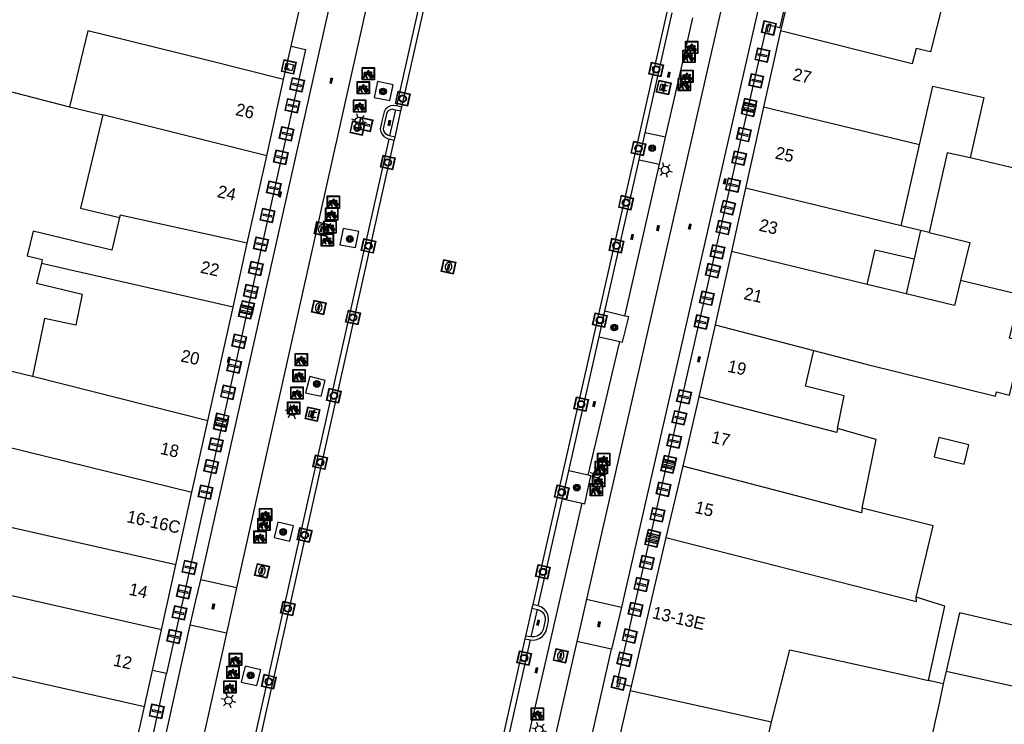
# Model space of a CAD drawing. Header units: metres. Extents: x 93870 to 95789, y 463036 to 464040.
# Tile 77 of 256: x 94203 to 94283, y 463532 to 463589. Entities that reach past the tile are written whole.
import ezdxf
from ezdxf.enums import TextEntityAlignment as Align

# ---------------------------------------------------------------- set-up
doc = ezdxf.new("R2010")
doc.units = ezdxf.units.M
doc.header["$LTSCALE"] = 25.4
for name, color, linetype in [('B_BEBOUWINGSGRENS_0', 1, 'Continuous'), ('B_LUIFEL_1', 200, 'Continuous'), ('B_TUSSENMUUR_0', 7, 'Continuous'), ('G_GRENS_ALGEMEEN_0', 7, 'Continuous'), ('Q_BANK_0', 7, 'Continuous'), ('Q_BETAALAUTOMAAT_0', 7, 'Continuous'), ('Q_BOOM_0', 3, 'Continuous'), ('Q_BRANDKRAAN_0', 5, 'Continuous'), ('Q_CAI-KAST_0', 10, 'Continuous'), ('Q_FIETSENREK_0', 6, 'Continuous'), ('Q_FIETSENREK_LIJN_0', 7, 'Continuous'), ('Q_INSPECTIE_OF_RIOOLPUT_0', 253, 'Continuous'), ('Q_LICHTMAST_0', 2, 'Continuous'), ('Q_MEERRING_0', 7, 'Continuous'), ('Q_VERKEERSBORDPAAL_0', 40, 'Continuous'), ('Q_WATERLEIDINGPUT_0', 5, 'Continuous'), ('S_GBKN_SYMBOOL_OV_GROOT_0', 7, 'Continuous'), ('T_HEK_0', 57, 'Continuous'), ('V_WEGGRENS_0', 7, 'Continuous'), ('W_WATERGRENS_0', 5, 'Continuous'), ('Z_GBKN_HUISNUMMER_0', 252, 'Continuous')]:
    doc.layers.add(name, color=color, linetype=linetype)
doc.layers.add('Q_PAAL_STEEN_0', color=7, linetype='Continuous', true_color=0xa97373)

# ---------------------------------------------------------------- blocks, each defined once
blk = doc.blocks.new('Q_CAI-KAST')
for points in [[(-0.5, 0.5), (0.5, 0.5), (0.5, -0.5), (-0.5, -0.5)], [(-0.262, 0.264), (0.25, 0.264), (0.25, 0.187), (-0.262, 0.187)], [(-0.262, 0.107), (0.25, 0.107), (0.25, -0.332), (-0.262, -0.332)]]:
    blk.add_lwpolyline(points, close=True)
blk.add_lwpolyline([(-0.442, 0.464), (0.438, 0.464, -0.414214), (0.459, 0.442), (0.459, -0.437, -0.414214), (0.438, -0.459), (-0.442, -0.459, -0.414214), (-0.463, -0.437), (-0.463, 0.442), (-0.463, 0.444), (-0.463, 0.446), (-0.463, 0.448), (-0.462, 0.45), (-0.461, 0.451), (-0.46, 0.453), (-0.459, 0.455), (-0.458, 0.456), (-0.457, 0.457), (-0.456, 0.459), (-0.454, 0.46), (-0.453, 0.461), (-0.451, 0.462), (-0.449, 0.462), (-0.447, 0.463), (-0.446, 0.463), (-0.444, 0.464), (-0.442, 0.464)], format="xyb")
blk.add_circle((-0.177, -0.034), 0.0354)
blk = doc.blocks.new('Q_LICHTMAST')
for points in [[(-0.26, 0.15), (-0.52, 0.3)], [(0, 0.3), (0, 0.6)], [(0.26, 0.15), (0.52, 0.3)], [(-0.26, -0.15), (-0.52, -0.3)], [(0, -0.3), (0, -0.6)], [(0.26, -0.15), (0.52, -0.3)]]:
    blk.add_lwpolyline(points)
blk.add_circle((0, 0), 0.3)
blk = doc.blocks.new('Q_VERKEERSBORDPAAL')
for points in [[(-0.5, 0.5), (0.5, 0.5), (0.5, -0.5), (-0.5, -0.5)], [(-0.08, 0.333), (0.071, 0.333), (0.071, -0.329), (-0.08, -0.329)]]:
    blk.add_lwpolyline(points, close=True)
blk.add_lwpolyline([(-0.442, 0.464), (0.438, 0.464, -0.414214), (0.459, 0.442), (0.459, -0.437, -0.414214), (0.438, -0.459), (-0.442, -0.459, -0.414214), (-0.463, -0.437), (-0.463, 0.442), (-0.463, 0.444), (-0.463, 0.446), (-0.463, 0.448), (-0.462, 0.45), (-0.461, 0.451), (-0.46, 0.453), (-0.459, 0.455), (-0.458, 0.456), (-0.457, 0.457), (-0.456, 0.459), (-0.454, 0.46), (-0.453, 0.461), (-0.451, 0.462), (-0.449, 0.462), (-0.447, 0.463), (-0.446, 0.463), (-0.444, 0.464), (-0.442, 0.464)], format="xyb")
blk = doc.blocks.new('Q_PAAL_STEEN')
for points in [[(-0.5, 0.5), (0.5, 0.5), (0.5, -0.5), (-0.5, -0.5)], [(-0.08, 0.333), (0.071, 0.333), (0.071, -0.329), (-0.08, -0.329)]]:
    blk.add_lwpolyline(points, close=True)
blk.add_lwpolyline([(-0.442, 0.464), (0.438, 0.464, -0.414214), (0.459, 0.442), (0.459, -0.437, -0.414214), (0.438, -0.459), (-0.442, -0.459, -0.414214), (-0.463, -0.437), (-0.463, 0.442), (-0.463, 0.444), (-0.463, 0.446), (-0.463, 0.448), (-0.462, 0.45), (-0.461, 0.451), (-0.46, 0.453), (-0.459, 0.455), (-0.458, 0.456), (-0.457, 0.457), (-0.456, 0.459), (-0.454, 0.46), (-0.453, 0.461), (-0.451, 0.462), (-0.449, 0.462), (-0.447, 0.463), (-0.446, 0.463), (-0.444, 0.464), (-0.442, 0.464)], format="xyb")
blk = doc.blocks.new('Q_INSPECTIE_OF_RIOOLPUT')
blk.add_lwpolyline([(-0.5, 0.5), (0.5, 0.5), (0.5, -0.5), (-0.5, -0.5)], close=True)
for points in [[(-0.442, 0.464), (0.438, 0.464, -0.414214), (0.459, 0.442), (0.459, -0.437, -0.414214), (0.438, -0.459), (-0.442, -0.459, -0.414214), (-0.463, -0.437), (-0.463, 0.442), (-0.463, 0.444), (-0.463, 0.446), (-0.463, 0.448), (-0.462, 0.45), (-0.461, 0.451), (-0.46, 0.453), (-0.459, 0.455), (-0.458, 0.456), (-0.457, 0.457), (-0.456, 0.459), (-0.454, 0.46), (-0.453, 0.461), (-0.451, 0.462), (-0.449, 0.462), (-0.447, 0.463), (-0.446, 0.463), (-0.444, 0.464), (-0.442, 0.464)], [(-0.345, 0.105, 0.380426), (-0.276, -0.18)], [(-0.008, 0.266, 0.240218), (-0.345, 0.105)], [(-0.194, 0.045, 0.853344), (-0.194, -0.032)], [(0.331, 0.111, 0.240191), (-0.008, 0.266)], [(0.185, -0.032, 0.849746), (0.185, 0.045)], [(0.267, -0.176, 0.380426), (0.331, 0.111)], [(-0.276, -0.18, 0.148452), (0.012, -0.257)], [(0.012, -0.257, 0.131742), (0.267, -0.176)]]:
    blk.add_lwpolyline(points, format="xyb")
for points in [[(-0.194, 0.045), (0.185, 0.045)], [(0.185, -0.032), (-0.194, -0.032)]]:
    blk.add_lwpolyline(points)
blk = doc.blocks.new('Q_BRANDKRAAN')
blk.add_lwpolyline([(-0.5, 0.5), (0.5, 0.5), (0.5, -0.5), (-0.5, -0.5)], close=True)
for points in [[(-0.442, 0.464), (0.438, 0.464, -0.414214), (0.459, 0.442), (0.459, -0.437, -0.414214), (0.438, -0.459), (-0.442, -0.459, -0.414214), (-0.463, -0.437), (-0.463, 0.442), (-0.463, 0.444), (-0.463, 0.446), (-0.463, 0.448), (-0.462, 0.45), (-0.461, 0.451), (-0.46, 0.453), (-0.459, 0.455), (-0.458, 0.456), (-0.457, 0.457), (-0.456, 0.459), (-0.454, 0.46), (-0.453, 0.461), (-0.451, 0.462), (-0.449, 0.462), (-0.447, 0.463), (-0.446, 0.463), (-0.444, 0.464), (-0.442, 0.464)], [(-0.345, 0.105, 0.380426), (-0.276, -0.18)], [(-0.008, 0.266, 0.240218), (-0.345, 0.105)], [(-0.194, 0.045, 0.853344), (-0.194, -0.032)], [(0.331, 0.111, 0.240191), (-0.008, 0.266)], [(0.185, -0.032, 0.849746), (0.185, 0.045)], [(0.267, -0.176, 0.380426), (0.331, 0.111)], [(-0.276, -0.18, 0.148452), (0.012, -0.257)], [(0.012, -0.257, 0.131742), (0.267, -0.176)]]:
    blk.add_lwpolyline(points, format="xyb")
for points in [[(-0.194, 0.045), (0.185, 0.045)], [(0.185, -0.032), (-0.194, -0.032)]]:
    blk.add_lwpolyline(points)
blk = doc.blocks.new('Q_WATERLEIDINGPUT')
blk.add_lwpolyline([(-0.5, 0.5), (0.5, 0.5), (0.5, -0.5), (-0.5, -0.5)], close=True)
for points in [[(-0.442, 0.464), (0.438, 0.464, -0.414214), (0.459, 0.442), (0.459, -0.437, -0.414214), (0.438, -0.459), (-0.442, -0.459, -0.414214), (-0.463, -0.437), (-0.463, 0.442), (-0.463, 0.444), (-0.463, 0.446), (-0.463, 0.448), (-0.462, 0.45), (-0.461, 0.451), (-0.46, 0.453), (-0.459, 0.455), (-0.458, 0.456), (-0.457, 0.457), (-0.456, 0.459), (-0.454, 0.46), (-0.453, 0.461), (-0.451, 0.462), (-0.449, 0.462), (-0.447, 0.463), (-0.446, 0.463), (-0.444, 0.464), (-0.442, 0.464)], [(-0.345, 0.105, 0.380426), (-0.276, -0.18)], [(-0.008, 0.266, 0.240218), (-0.345, 0.105)], [(-0.194, 0.045, 0.853344), (-0.194, -0.032)], [(0.331, 0.111, 0.240191), (-0.008, 0.266)], [(0.185, -0.032, 0.849746), (0.185, 0.045)], [(0.267, -0.176, 0.380426), (0.331, 0.111)], [(-0.276, -0.18, 0.148452), (0.012, -0.257)], [(0.012, -0.257, 0.131742), (0.267, -0.176)]]:
    blk.add_lwpolyline(points, format="xyb")
for points in [[(-0.194, 0.045), (0.185, 0.045)], [(0.185, -0.032), (-0.194, -0.032)]]:
    blk.add_lwpolyline(points)
blk = doc.blocks.new('Q_MEERRING')
blk.add_lwpolyline([(-0.5, 0.5), (0.5, 0.5), (0.5, -0.5), (-0.5, -0.5)], close=True)
blk.add_lwpolyline([(-0.442, 0.464), (0.438, 0.464, -0.414214), (0.459, 0.442), (0.459, -0.437, -0.414214), (0.438, -0.459), (-0.442, -0.459, -0.414214), (-0.463, -0.437), (-0.463, 0.442), (-0.463, 0.444), (-0.463, 0.446), (-0.463, 0.448), (-0.462, 0.45), (-0.461, 0.451), (-0.46, 0.453), (-0.459, 0.455), (-0.458, 0.456), (-0.457, 0.457), (-0.456, 0.459), (-0.454, 0.46), (-0.453, 0.461), (-0.451, 0.462), (-0.449, 0.462), (-0.447, 0.463), (-0.446, 0.463), (-0.444, 0.464), (-0.442, 0.464)], format="xyb")
for radius in [0.3, 0.3, 0.25, 0.25]:
    blk.add_circle((0, 0), radius)
blk = doc.blocks.new('Q_FIETSENREK')
for points in [[(-0.5, 0.5), (0.5, 0.5), (0.5, -0.5), (-0.5, -0.5)], [(-0.063, 0.145), (0.184, 0.054), (0.037, -0.093)]]:
    blk.add_lwpolyline(points, close=True)
for points in [[(-0.442, 0.464), (0.438, 0.464, -0.414214), (0.459, 0.442), (0.459, -0.437, -0.414214), (0.438, -0.459), (-0.442, -0.459, -0.414214), (-0.463, -0.437), (-0.463, 0.442), (-0.463, 0.444), (-0.463, 0.446), (-0.463, 0.448), (-0.462, 0.45), (-0.461, 0.451), (-0.46, 0.453), (-0.459, 0.455), (-0.458, 0.456), (-0.457, 0.457), (-0.456, 0.459), (-0.454, 0.46), (-0.453, 0.461), (-0.451, 0.462), (-0.449, 0.462), (-0.447, 0.463), (-0.446, 0.463), (-0.444, 0.464), (-0.442, 0.464)], [(-0.181, 0.106, 0.847256), (-0.324, -0.144)], [(-0.193, 0.075, 0.842492), (-0.305, -0.118)], [(-0.171, 0.065, 0.053288), (-0.193, 0.075)], [(-0.185, -0.134, 0.502492), (-0.147, 0.044)], [(-0.149, 0.089, 0.06236), (-0.181, 0.106)], [(-0.165, -0.161, 0.494489), (-0.125, 0.068)], [(-0.324, -0.144, 0.089606), (-0.421, -0.348)], [(-0.296, -0.162, 0.110942), (-0.375, -0.348)], [(-0.294, -0.105, 0.006942), (-0.305, -0.118)], [(-0.296, -0.162, 0.02458), (-0.283, -0.168)], [(-0.212, -0.105, 0.381614), (-0.294, -0.105)], [(-0.283, -0.168, 0.148109), (-0.198, -0.173)], [(-0.223, -0.136, 0.533998), (-0.276, -0.136)], [(-0.276, -0.136, 0.009682), (-0.271, -0.138)], [(-0.271, -0.138, 0.120201), (-0.218, -0.144)], [(-0.218, -0.144, 0.003554), (-0.223, -0.136)], [(-0.185, -0.134, 0.017985), (-0.212, -0.105)], [(-0.122, -0.348, 0.075837), (-0.198, -0.173)], [(-0.075, -0.348, 0.094234), (-0.165, -0.161)], [(0.095, -0.16, 0.385208), (0.186, -0.333)], [(0.209, -0.054, 0.224648), (0.108, -0.128)], [(0.126, -0.171, 0.376993), (0.197, -0.303)], [(0.212, -0.086, 0.20829), (0.139, -0.139)], [(0.186, -0.333, 1), (0.287, -0.06)], [(0.197, -0.303, 1), (0.276, -0.09)], [(0.287, -0.06, 0.086253), (0.238, -0.051)], [(0.276, -0.09, 0.079305), (0.241, -0.083)]]:
    blk.add_lwpolyline(points, format="xyb")
for points in [[(-0.171, 0.065), (-0.263, -0.038), (-0.239, -0.059), (-0.147, 0.044)], [(0.081, 0.221), (-0.003, 0.252), (-0.149, 0.089)], [(-0.125, 0.068), (-0.086, 0.111), (0.018, -0.131), (0.095, -0.16)], [(0.238, -0.051), (0.229, 0.053), (0.261, 0.093), (0.302, 0.078), (0.314, 0.11), (0.192, 0.155), (0.18, 0.123), (0.231, 0.104), (0.207, 0.076), (-0.04, 0.167), (0, 0.216), (0.07, 0.191), (0.081, 0.221)], [(0.209, -0.054), (0.199, 0.029), (0.057, -0.108)], [(-0.421, -0.348), (-0.375, -0.348)], [(-0.122, -0.348), (-0.075, -0.348)], [(0.057, -0.108), (0.108, -0.128)], [(0.126, -0.171), (0.253, -0.218), (0.241, -0.083)], [(0.139, -0.139), (0.222, -0.17), (0.212, -0.086)]]:
    blk.add_lwpolyline(points)
blk = doc.blocks.new('Q_BETAALAUTOMAAT')
blk.add_lwpolyline([(-0.5, 0.5), (0.5, 0.5), (0.5, -0.5), (-0.5, -0.5)], close=True)
for points in [[(-0.442, 0.464), (0.438, 0.464, -0.414214), (0.459, 0.442), (0.459, -0.437, -0.414214), (0.438, -0.459), (-0.442, -0.459, -0.414214), (-0.463, -0.437), (-0.463, 0.442), (-0.463, 0.444), (-0.463, 0.446), (-0.463, 0.448), (-0.462, 0.45), (-0.461, 0.451), (-0.46, 0.453), (-0.459, 0.455), (-0.458, 0.456), (-0.457, 0.457), (-0.456, 0.459), (-0.454, 0.46), (-0.453, 0.461), (-0.451, 0.462), (-0.449, 0.462), (-0.447, 0.463), (-0.446, 0.463), (-0.444, 0.464), (-0.442, 0.464)], [(-0.203, 0.032, 0.050902), (-0.201, -0.03)], [(-0.002, 0.295, 0.299915), (-0.19, 0.099)], [(-0.112, 0.032, 0.069027), (-0.112, -0.03)], [(0.002, 0.2, 0.158079), (-0.093, 0.099)], [(0.146, 0.286, 0.138529), (-0.002, 0.295)], [(0.137, 0.201, 0.200552), (0.002, 0.2)], [(-0.185, -0.097, 0.345501), (0.016, -0.284)], [(-0.091, -0.097, 0.158478), (0.007, -0.196)], [(0.007, -0.196, 0.260272), (0.133, -0.183)], [(0.016, -0.284, 0.17253), (0.151, -0.265)]]:
    blk.add_lwpolyline(points, format="xyb")
for points in [[(-0.203, 0.032), (-0.268, 0.032), (-0.268, 0.099)], [(-0.268, 0.099), (-0.19, 0.099)], [(0.057, 0.032), (-0.112, 0.032)], [(-0.093, 0.099), (0.057, 0.099)], [(0.057, 0.099), (0.057, 0.032)], [(0.146, 0.286), (0.137, 0.201)], [(-0.185, -0.097), (-0.268, -0.097), (-0.268, -0.03)], [(-0.268, -0.03), (-0.201, -0.03)], [(-0.112, -0.03), (0.057, -0.03)], [(0.057, -0.097), (-0.091, -0.097)], [(0.057, -0.03), (0.057, -0.097)], [(0.133, -0.183), (0.151, -0.265)]]:
    blk.add_lwpolyline(points)
blk = doc.blocks.new('Q_BANK')
blk.add_lwpolyline([(-0.5, 0.5), (0.5, 0.5), (0.5, -0.5), (-0.5, -0.5)], close=True)
blk.add_lwpolyline([(-0.442, 0.464), (0.438, 0.464, -0.414214), (0.459, 0.442), (0.459, -0.437, -0.414214), (0.438, -0.459), (-0.442, -0.459, -0.414214), (-0.463, -0.437), (-0.463, 0.442), (-0.463, 0.444), (-0.463, 0.446), (-0.463, 0.448), (-0.462, 0.45), (-0.461, 0.451), (-0.46, 0.453), (-0.459, 0.455), (-0.458, 0.456), (-0.457, 0.457), (-0.456, 0.459), (-0.454, 0.46), (-0.453, 0.461), (-0.451, 0.462), (-0.449, 0.462), (-0.447, 0.463), (-0.446, 0.463), (-0.444, 0.464), (-0.442, 0.464)], format="xyb")
for points in [[(-0.267, 0.022), (-0.366, -0.078)], [(-0.18, 0.132), (-0.267, 0.132), (-0.267, 0.276)], [(-0.267, 0.276), (0.258, 0.276), (0.258, 0.132), (0.173, 0.132)], [(-0.18, 0.022), (-0.267, 0.022)], [(-0.267, 0.022), (-0.18, 0.022)], [(-0.18, 0.022), (-0.18, 0.132)], [(-0.18, 0.132), (-0.144, 0.132)], [(-0.144, 0.132), (-0.144, 0.022)], [(0.131, 0.132), (-0.144, 0.132)], [(0.131, 0.022), (-0.144, 0.022)], [(-0.144, 0.022), (0.131, 0.022)], [(0.131, 0.022), (-0.144, 0.022)], [(-0.144, 0.022), (0.131, 0.022)], [(-0.144, 0.022), (0.131, 0.022)], [(0.131, 0.022), (0.131, 0.132)], [(0.131, 0.132), (0.173, 0.132)], [(0.173, 0.132), (0.173, 0.022)], [(0.173, 0.022), (0.255, 0.022)], [(0.173, 0.022), (0.255, 0.022)], [(0.255, 0.022), (0.357, -0.078)], [(-0.236, -0.078), (-0.366, -0.078)], [(-0.192, -0.078), (-0.192, -0.27), (-0.236, -0.27), (-0.236, -0.078)], [(-0.236, -0.078), (-0.192, -0.078)], [(0.183, -0.078), (-0.192, -0.078)], [(0.226, -0.078), (0.226, -0.268), (0.183, -0.268), (0.183, -0.078)], [(0.183, -0.078), (0.226, -0.078)], [(0.357, -0.078), (0.226, -0.078)]]:
    blk.add_lwpolyline(points)
blk = doc.blocks.new('Q_BOOM')
for radius in [0.27, 0.18, 0.09]:
    blk.add_circle((0, 0), radius)
blk = doc.blocks.new('S_GBKN_SYMBOOL_OV_GROOT')
for points in [[(-0.21875, 0.0625), (0.21875, 0.0625)], [(-0.21875, 0), (0.21875, 0)], [(-0.1875, 0.0625), (-0.1875, 0)], [(-0.125, 0.09375), (-0.125, 0.0625)], [(-0.125, 0), (-0.125, -0.0625)], [(-0.0625, 0.0625), (-0.0625, 0)], [(0, 0.09375), (0, 0.0625)], [(0, 0), (0, -0.0625)], [(0.0625, 0.0625), (0.0625, 0)], [(0.125, 0.09375), (0.125, 0.0625)], [(0.125, 0), (0.125, -0.0625)], [(0.1875, 0.0625), (0.1875, 0)], [(-0.21875, -0.0625), (0.21875, -0.0625)], [(-0.1875, -0.0625), (-0.1875, -0.09375)], [(-0.0625, -0.0625), (-0.0625, -0.09375)], [(0.0625, -0.0625), (0.0625, -0.09375)], [(0.1875, -0.0625), (0.1875, -0.09375)]]:
    blk.add_lwpolyline(points)

msp = doc.modelspace()

# ---------------------------------------------------------------- linework, layer by layer
at = {"layer": 'B_BEBOUWINGSGRENS_0'}
for p, q in [((94225.08, 463586.688), (94228.777, 463602.678)), ((94266.025, 463593.251), (94264.799, 463588.146)), ((94264.799, 463588.146), (94264.753, 463587.939)), ((94264.753, 463587.939), (94263.374, 463581.766)), ((94224.483, 463584.004), (94225.08, 463586.688)), ((94196.852, 463584.435), (94207.143, 463581.792)), ((94223.107, 463577.813), (94224.483, 463584.004)), ((94207.143, 463581.792), (94209.83, 463581.15)), ((94263.374, 463581.766), (94261.907, 463575.199)), ((94274.51, 463572.144), (94275.994, 463578.708)), ((94221.535, 463570.74), (94223.107, 463577.813)), ((94261.907, 463575.199), (94260.759, 463570.06)), ((94276.079, 463571.764), (94274.51, 463572.144)), ((94276.079, 463571.764), (94275.56, 463569.48)), ((94276.777, 463571.595), (94276.079, 463571.764)), ((94220.383, 463565.556), (94221.535, 463570.74)), ((94260.759, 463570.06), (94259.434, 463564.126)), ((94275.56, 463569.48), (94274.913, 463566.633)), ((94274.913, 463566.633), (94271.775, 463567.393)), ((94218.339, 463556.36), (94220.383, 463565.556)), ((94259.434, 463564.126), (94258.13, 463558.29)), ((94204.14, 463559.935), (94201.88, 463560.48)), ((94258.13, 463558.29), (94256.817, 463552.688)), ((94217.053, 463550.571), (94218.339, 463556.36)), ((94256.817, 463552.688), (94255.46, 463546.894)), ((94215.744, 463544.685), (94217.053, 463550.571)), ((94255.46, 463546.894), (94252.641, 463534.866)), ((94214.577, 463539.433), (94215.744, 463544.685)), ((94213.844, 463536.136), (94214.577, 463539.433)), ((94213.199, 463533.224), (94213.844, 463536.136)), ((94278.154, 463536.068), (94277.921, 463535.061)), ((94252.641, 463534.866), (94252.56, 463534.513)), ((94252.56, 463534.513), (94249.92, 463523.024)), ((94211.873, 463527.249), (94213.199, 463533.224))]:
    msp.add_line(p, q, dxfattribs=at)
for points in [[(94275.994, 463578.708), (94277.07, 463583.47), (94281.21, 463582.54), (94280.1, 463577.65)], [(94209.83, 463581.15), (94208.01, 463573.59), (94211.19, 463572.83)], [(94280.1, 463577.65), (94278.24, 463578.07), (94276.777, 463571.595)], [(94211.19, 463572.83), (94210.556, 463570.177), (94204.177, 463571.701), (94203.7, 463569.73), (94204.93, 463569.43), (94204.851, 463569.1)], [(94276.777, 463571.595), (94280.078, 463570.795), (94279.332, 463567.714)], [(94271.775, 463567.393), (94272.418, 463570.194), (94275.56, 463569.48)], [(94204.851, 463569.1), (94204.47, 463567.5), (94208.15, 463566.62), (94207.642, 463564.091), (94205.098, 463564.631), (94204.14, 463559.935)], [(94279.332, 463567.714), (94278.839, 463565.682), (94274.913, 463566.633)], [(94267.446, 463562.04), (94271.677, 463560.944), (94282.154, 463558.355), (94282.236, 463558.694), (94283.29, 463558.44), (94284.354, 463562.785), (94283.284, 463563.043), (94283.585, 463564.291), (94288.546, 463563.095), (94288.587, 463563.264)], [(94269.365, 463555.728), (94269.894, 463558.371), (94266.768, 463559.152), (94267.446, 463562.04)], [(94271.364, 463549.271), (94272.489, 463554.85), (94269.365, 463555.728)], [(94275.738, 463542.085), (94277.1, 463547.85), (94271.364, 463549.271)], [(94276.721, 463535.333), (94278.064, 463541.345), (94275.738, 463542.085)], [(94284.555, 463535.464), (94285.538, 463539.34), (94279.249, 463540.804), (94278.154, 463536.068)], [(94263.998, 463531.976), (94265.505, 463537.819), (94274.97, 463535.721), (94276.721, 463535.333)], [(94277.921, 463535.061), (94277.614, 463533.607), (94277.013, 463530.84)], [(94262.359, 463519.916), (94269.778, 463518.27), (94271.063, 463524.198), (94266.335, 463525.26), (94265.439, 463521.176), (94261.781, 463521.981), (94263.998, 463531.976)]]:
    msp.add_lwpolyline(points, dxfattribs=at)
at = {"layer": 'B_LUIFEL_1'}
msp.add_lwpolyline([(94277.577, 463555.001), (94277.195, 463553.44), (94279.609, 463552.849), (94279.991, 463554.41), (94277.577, 463555.001)], dxfattribs=at)
at = {"layer": 'B_TUSSENMUUR_0'}
for p, q in [((94275.994, 463578.708), (94263.374, 463581.766)), ((94223.107, 463577.813), (94209.83, 463581.15)), ((94286.685, 463576.117), (94280.1, 463577.65)), ((94274.51, 463572.144), (94261.907, 463575.199)), ((94271.775, 463567.393), (94260.759, 463570.06)), ((94220.383, 463565.556), (94204.851, 463569.1)), ((94259.434, 463564.126), (94267.446, 463562.04)), ((94218.339, 463556.36), (94204.14, 463559.935)), ((94215.744, 463544.685), (94193.623, 463549.693)), ((94252.56, 463534.513), (94263.998, 463531.976))]:
    msp.add_line(p, q, dxfattribs=at)
for points in [[(94279.845, 463589.809), (94277.911, 463590.3), (94276.888, 463586.227), (94275.724, 463586.519), (94275.407, 463585.259), (94264.753, 463587.939)], [(94224.483, 463584.004), (94218.354, 463585.528), (94209.929, 463587.623), (94208.622, 463587.948), (94207.143, 463581.792)], [(94221.535, 463570.74), (94211.234, 463573.013), (94211.19, 463572.83)], [(94288.557, 463565.478), (94283.59, 463566.682), (94279.332, 463567.714)], [(94269.365, 463555.728), (94269.299, 463555.399), (94258.13, 463558.29)], [(94200.16, 463554.93), (94200.117, 463554.737), (94217.053, 463550.571)], [(94271.364, 463549.271), (94271.294, 463548.904), (94256.817, 463552.688)], [(94255.46, 463546.894), (94275.748, 463541.724), (94275.738, 463542.085)], [(94214.577, 463539.433), (94197.444, 463543.311), (94197.223, 463542.336), (94192.256, 463543.46)], [(94196.289, 463537.023), (94211.175, 463533.679), (94213.199, 463533.224)], [(94278.154, 463536.068), (94284.361, 463534.697), (94284.555, 463535.464)]]:
    msp.add_lwpolyline(points, dxfattribs=at)
at = {"layer": 'G_GRENS_ALGEMEEN_0'}
for p, q in [((94234.054, 463581.765), (94233.617, 463581.862)), ((94233.537, 463581.549), (94233.055, 463579.438)), ((94233.537, 463581.549), (94233.988, 463581.469)), ((94233.508, 463579.329), (94233.055, 463579.438)), ((94253.277, 463577.502), (94253.767, 463579.674)), ((94233.448, 463579.062), (94232.994, 463579.171)), ((94250.037, 463563.154), (94250.504, 463565.225)), ((94247.073, 463550.029), (94247.585, 463552.298)), ((94244.53, 463538.856), (94245.052, 463541.081)), ((94244.599, 463541.179), (94245.052, 463541.081)), ((94245.117, 463541.368), (94244.663, 463541.466)), ((94244.038, 463538.7), (94244.474, 463538.606)), ((94244.53, 463538.856), (94244.088, 463538.923)), ((94277.921, 463535.061), (94276.721, 463535.333))]:
    msp.add_line(p, q, dxfattribs=at)
for points in [[(94233.055, 463579.438), (94232.908, 463579.491), (94232.779, 463579.579), (94232.677, 463579.697), (94232.608, 463579.838), (94232.577, 463579.991), (94232.874, 463581.322), (94232.942, 463581.424), (94233.034, 463581.505), (94233.144, 463581.559), (94233.26, 463581.609), (94233.387, 463581.576), (94233.537, 463581.549)], [(94245.052, 463541.081), (94245.276, 463541), (94245.465, 463540.856), (94245.603, 463540.662), (94245.677, 463540.436), (94245.68, 463540.198), (94245.51, 463539.465), (94245.406, 463539.236), (94245.239, 463539.047), (94245.025, 463538.914), (94244.782, 463538.848), (94244.53, 463538.856)]]:
    msp.add_lwpolyline(points, dxfattribs=at)
at = {"layer": 'Q_FIETSENREK_LIJN_0'}
msp.add_line((94264.725, 463588.272), (94265.1, 463589.82), dxfattribs=at)
at = {"layer": 'T_HEK_0'}
msp.add_line((94214.996, 463535.88), (94213.844, 463536.136), dxfattribs=at)
for points in [[(94264.799, 463588.146), (94263.63, 463588.417), (94251.478, 463535.16), (94252.641, 463534.866)], [(94225.08, 463586.688), (94226.249, 463586.418), (94214.996, 463535.88)]]:
    msp.add_lwpolyline(points, dxfattribs=at)
at = {"layer": 'V_WEGGRENS_0'}
for p, q in [((94247.175, 463642.318), (94233.617, 463581.862)), ((94217.764, 463543.484), (94236.1, 463625.169)), ((94238.931, 463624.523), (94220.667, 463542.835)), ((94262.932, 463602.874), (94249.016, 463541.904)), ((94265.779, 463602.209), (94251.846, 463541.271)), ((94255.43, 463579.326), (94253.767, 463579.674)), ((94254.946, 463577.151), (94255.43, 463579.326)), ((94232.994, 463579.171), (94220.773, 463524.636)), ((94250.504, 463565.225), (94253.277, 463577.502)), ((94252.128, 463564.838), (94254.946, 463577.151)), ((94253.277, 463577.502), (94254.946, 463577.151)), ((94252.128, 463564.838), (94250.504, 463565.225)), ((94247.585, 463552.298), (94250.037, 463563.154)), ((94249.161, 463551.959), (94251.709, 463562.766)), ((94250.037, 463563.154), (94251.709, 463562.766)), ((94249.161, 463551.959), (94247.585, 463552.298)), ((94245.117, 463541.368), (94247.073, 463550.029)), ((94247.073, 463550.029), (94248.663, 463549.687)), ((94242.78, 463524.11), (94248.663, 463549.687)), ((94220.667, 463542.835), (94217.764, 463543.484)), ((94220.667, 463542.835), (94219.843, 463539.15)), ((94249.016, 463541.904), (94251.846, 463541.271)), ((94251.846, 463541.271), (94251.058, 463537.872)), ((94219.843, 463539.15), (94216.921, 463539.813)), ((94219.843, 463539.15), (94217.458, 463528.481)), ((94241.295, 463524.439), (94244.474, 463538.606)), ((94251.058, 463537.872), (94248.236, 463538.485))]:
    msp.add_line(p, q, dxfattribs=at)
for points in [[(94253.767, 463579.674), (94255.264, 463586.301), (94255.964, 463589.402)], [(94255.43, 463579.326), (94256.93, 463585.884), (94257.64, 463588.987)], [(94233.367, 463583.569), (94232.097, 463583.849), (94231.805, 463582.527), (94233.086, 463582.299), (94233.367, 463583.569)], [(94233.617, 463581.862), (94233.378, 463581.894), (94233.14, 463581.856), (94232.923, 463581.752), (94232.744, 463581.59), (94232.619, 463581.384), (94232.476, 463580.736), (94232.31, 463579.984), (94232.364, 463579.766), (94232.465, 463579.567), (94232.609, 463579.395), (94232.789, 463579.261), (94232.994, 463579.171)], [(94230.57, 463571.678), (94229.297, 463571.94), (94229.023, 463570.607), (94230.309, 463570.405), (94230.57, 463571.678)], [(94251.709, 463562.766), (94251.946, 463562.711), (94252.438, 463564.764), (94252.128, 463564.838)], [(94227.854, 463559.608), (94226.595, 463559.932), (94226.261, 463558.633), (94227.53, 463558.349), (94227.854, 463559.608)], [(94248.663, 463549.687), (94248.889, 463549.638), (94249.378, 463551.912), (94249.161, 463551.959)], [(94225.272, 463547.86), (94224.005, 463548.152), (94223.717, 463546.897), (94224.981, 463546.594), (94225.272, 463547.86)], [(94216.921, 463539.813), (94217.351, 463541.686), (94217.764, 463543.484)], [(94249.016, 463541.904), (94248.553, 463539.876), (94248.236, 463538.485)], [(94244.474, 463538.606), (94244.735, 463538.593), (94244.993, 463538.639), (94245.234, 463538.741), (94245.447, 463538.894), (94245.62, 463539.09), (94245.745, 463539.32), (94245.856, 463539.777), (94245.936, 463540.108), (94245.946, 463540.382), (94245.89, 463540.65), (94245.77, 463540.896), (94245.593, 463541.106), (94245.371, 463541.266), (94245.117, 463541.368)], [(94205.256, 463489.331), (94205.598, 463490.209), (94208.109, 463500), (94216.921, 463539.813)], [(94248.236, 463538.485), (94239.716, 463501.156), (94238.776, 463495.615)], [(94240.7, 463489.15), (94242.485, 463500), (94251.058, 463537.872)], [(94222.621, 463536.179), (94221.357, 463536.484), (94221.047, 463535.198), (94222.316, 463534.916), (94222.621, 463536.179)], [(94204.455, 463489.492), (94207.203, 463500), (94214.996, 463535.88)]]:
    msp.add_lwpolyline(points, dxfattribs=at)
at = {"layer": 'W_WATERGRENS_0'}
for p, q in [((94234.054, 463581.765), (94247.617, 463642.216)), ((94256.079, 463591.908), (94244.663, 463541.466)), ((94233.988, 463581.469), (94234.054, 463581.765)), ((94233.508, 463579.329), (94233.988, 463581.469)), ((94233.448, 463579.062), (94233.508, 463579.329)), ((94220.783, 463522.612), (94233.448, 463579.062)), ((94244.599, 463541.179), (94244.088, 463538.923)), ((94244.663, 463541.466), (94244.599, 463541.179)), ((94244.088, 463538.923), (94244.038, 463538.7))]:
    msp.add_line(p, q, dxfattribs=at)
msp.add_lwpolyline([(94244.038, 463538.7), (94233.037, 463489.727), (94231.776, 463489.302)], dxfattribs=at)

# ---------------------------------------------------------------- block references
at = {"layer": 'Q_BANK_0'}
for p, rotation in [((94255.275, 463583.347), 77.27086780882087), ((94226.82, 463556.889), 77.36900102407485)]:
    msp.add_blockref('Q_BANK', p, dxfattribs=dict(at, rotation=rotation))
at = {"layer": 'Q_BETAALAUTOMAAT_0', "rotation": 77.3969480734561}
msp.add_blockref('Q_BETAALAUTOMAAT', (94230.456, 463580.056), dxfattribs=at)
at = {"layer": 'Q_BOOM_0'}
for p, rotation in [((94232.534, 463583.032), 77.54463660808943), ((94254.34, 463578.438), 77.28698007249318), ((94229.84, 463571.082), 78.4133620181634), ((94251.276, 463563.905), 76.52326784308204), ((94227.169, 463559.34), 165.5682509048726), ((94248.245, 463550.945), 77.86395239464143), ((94224.443, 463547.354), 77.07542283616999), ((94221.805, 463535.74), 76.44698780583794)]:
    msp.add_blockref('Q_BOOM', p, dxfattribs=dict(at, rotation=rotation))
at = {"layer": 'Q_BRANDKRAAN_0', "rotation": 77.3969480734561}
msp.add_blockref('Q_BRANDKRAAN', (94227.562, 463571.889), dxfattribs=at)
at = {"layer": 'Q_CAI-KAST_0', "rotation": 77.45989134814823}
msp.add_blockref('Q_CAI-KAST', (94224.892, 463585.017), dxfattribs=at)
at = {"layer": 'Q_FIETSENREK_0'}
for p in [(94257.544, 463586.596), (94257.313, 463585.871), (94231.344, 463584.465), (94257.152, 463584.259), (94230.935, 463583.328), (94256.957, 463583.59), (94230.639, 463581.849), (94228.517, 463574.063), (94228.38, 463573.102), (94228.243, 463572.051), (94228.014, 463570.999), (94225.911, 463561.304), (94225.739, 463560.024), (94225.568, 463558.595), (94225.305, 463557.383), (94250.214, 463552.573), (94250.419, 463553.233), (94250.009, 463551.503), (94249.827, 463550.775), (94223.017, 463548.766), (94222.88, 463547.969), (94222.573, 463546.934), (94220.582, 463537.027), (94220.376, 463535.987), (94220.124, 463534.798), (94245.049, 463532.615)]:
    msp.add_blockref('Q_FIETSENREK', p, dxfattribs=at)
at = {"layer": 'Q_INSPECTIE_OF_RIOOLPUT_0'}
for p, rotation in [((94227.33, 463565.538), 77.3969480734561), ((94222.73, 463544.204), 77.3969480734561), ((94246.936, 463537.318), 77.14300398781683)]:
    msp.add_blockref('Q_INSPECTIE_OF_RIOOLPUT', p, dxfattribs=dict(at, rotation=rotation))
at = {"layer": 'Q_LICHTMAST_0'}
for p, rotation in [((94230.59, 463580.65), 77.3969480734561), ((94255.386, 463576.667), 77.10907940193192), ((94225.224, 463557.075), 77.3969480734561), ((94249.893, 463552.028), 77.86395239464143), ((94220.016, 463533.705), 77.39899774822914), ((94245.18, 463531.339), 77.0466184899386)]:
    msp.add_blockref('Q_LICHTMAST', p, dxfattribs=dict(at, rotation=rotation))
at = {"layer": 'Q_MEERRING_0'}
for p, rotation in [((94254.669, 463584.813), 77.24768689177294), ((94234.13, 463582.446), 77.35433087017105), ((94253.228, 463578.411), 77.24768689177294), ((94232.924, 463577.279), 77.35464154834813), ((94252.226, 463574.02), 77.24768689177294), ((94231.363, 463570.52), 77.35464154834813), ((94251.453, 463570.538), 77.24768689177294), ((94230.105, 463564.72), 77.35464154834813), ((94250.11, 463564.509), 77.24768689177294), ((94228.559, 463558.39), 77.36900102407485), ((94248.586, 463557.706), 77.27240451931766), ((94227.447, 463552.997), 77.35464154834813), ((94247.016, 463550.561), 77.28417012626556), ((94226.185, 463547.105), 77.35464154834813), ((94245.491, 463544.122), 77.24768689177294), ((94224.821, 463541.151), 77.35464154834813), ((94243.967, 463537.137), 77.35262969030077), ((94223.28, 463535.227), 77.36900102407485)]:
    msp.add_blockref('Q_MEERRING', p, dxfattribs=dict(at, rotation=rotation))
at = {"layer": 'Q_PAAL_STEEN_0'}
for p, rotation in [((94263.792, 463588.173), 166.9481232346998), ((94263.278, 463585.974), 77.14650030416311), ((94225.568, 463583.563), 77.44706638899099), ((94262.776, 463583.894), 77.14650030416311), ((94225.192, 463581.871), 77.44706638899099), ((94262.172, 463581.583), 77.14650030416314), ((94262.214, 463581.898), 77.14650030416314), ((94224.723, 463579.595), 77.44706638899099), ((94261.766, 463579.535), 77.14650030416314), ((94224.26, 463577.694), 77.44706638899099), ((94261.395, 463577.634), 77.14650030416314), ((94223.692, 463575.199), 77.44706638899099), ((94260.893, 463575.447), 77.14650030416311), ((94260.487, 463573.618), 77.14650030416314), ((94223.166, 463572.988), 77.44706638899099), ((94260.116, 463572.005), 77.14650030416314), ((94222.646, 463570.663), 77.44706638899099), ((94259.638, 463570.045), 77.14650030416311), ((94222.228, 463568.697), 77.44706638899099), ((94259.268, 463568.515), 77.14650030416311), ((94221.833, 463566.827), 77.44706638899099), ((94258.778, 463566.28), 77.14650030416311), ((94221.421, 463565.177), 77.447066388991), ((94221.517, 463565.506), 77.44706638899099), ((94258.336, 463564.355), 77.14650030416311), ((94220.889, 463562.79), 77.447066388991), ((94220.471, 463560.791), 77.447066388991), ((94219.981, 463558.663), 77.447066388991), ((94256.925, 463558.296), 77.14650030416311), ((94219.449, 463556.392), 77.447066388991), ((94256.543, 463556.598), 77.14650030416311), ((94219.389, 463556.067), 77.447066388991), ((94218.998, 463554.405), 77.44706638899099), ((94256.124, 463554.71), 77.14650030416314), ((94218.609, 463552.654), 77.44706638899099), ((94255.644, 463552.687), 77.14650030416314), ((94255.718, 463552.971), 77.14650030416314), ((94255.258, 463550.808), 77.14650030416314), ((94218.161, 463550.58), 77.44706638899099), ((94254.768, 463548.74), 77.14650030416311), ((94254.409, 463546.971), 77.14650030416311), ((94254.355, 463546.703), 77.14650030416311), ((94216.846, 463544.479), 77.44706638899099), ((94253.907, 463544.873), 77.14650030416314), ((94253.471, 463543.098), 77.14650030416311), ((94216.392, 463542.513), 77.44706638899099), ((94216.039, 463540.798), 77.44706638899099), ((94252.999, 463541.066), 77.14650030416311), ((94215.609, 463538.882), 77.44706638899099), ((94252.527, 463538.927), 77.14650030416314), ((94252.09, 463537.039), 77.14650030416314), ((94251.624, 463535.126), 165.8131614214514), ((94214.196, 463532.825), 77.74590038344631)]:
    msp.add_blockref('Q_PAAL_STEEN', p, dxfattribs=dict(at, rotation=rotation))
at = {"layer": 'Q_VERKEERSBORDPAAL_0', "rotation": 77.55189051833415}
msp.add_blockref('Q_VERKEERSBORDPAAL', (94231.109, 463580.348), dxfattribs=at)
at = {"layer": 'Q_WATERLEIDINGPUT_0', "rotation": 77.35464154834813}
msp.add_blockref('Q_WATERLEIDINGPUT', (94237.843, 463568.829), dxfattribs=at)
at = {"layer": 'S_GBKN_SYMBOOL_OV_GROOT_0'}
for p, rotation in [((94228.348, 463583.91), 77.3969480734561), ((94255.704, 463584.385), 77.27086780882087), ((94233.057, 463580.482), 77.13826459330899), ((94260.235, 463575.752), 77.14650030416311), ((94224.203, 463574.701), 77.44706638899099), ((94254.821, 463571.973), 77.14286128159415), ((94257.397, 463572.089), 77.14286128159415), ((94252.725, 463571.252), 77.27220655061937), ((94220.046, 463561.302), 77.46855351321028), ((94258.139, 463561.339), 77.40468049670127), ((94249.647, 463557.724), 77.27240451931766), ((94218.794, 463541.321), 77.07018982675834), ((94245.105, 463540.013), 76.79680351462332), ((94250.041, 463539.884), 76.94753481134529), ((94244.979, 463536.153), 77.0466184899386)]:
    msp.add_blockref('S_GBKN_SYMBOOL_OV_GROOT', p, dxfattribs=dict(at, rotation=rotation))

# ---------------------------------------------------------------- texts
at = {"layer": 'Z_GBKN_HUISNUMMER_0', "linetype": 'Continuous'}
for s, rotation, p in [('27', 347.4, (94266.503, 463584.307)), ('26', 347.5, (94221.355, 463581.451)), ('25', 347.4, (94265.08, 463577.937)), ('24', 347.5, (94219.881, 463574.819)), ('23', 347.4, (94263.773, 463572.084)), ('22', 347.5, (94218.519, 463568.69)), ('21', 347.4, (94262.536, 463566.548)), ('20', 347.5, (94216.921, 463561.5)), ('19', 347.4, (94261.222, 463560.663)), ('17', 346.8, (94259.908, 463554.919)), ('18', 347.5, (94215.255, 463554.008)), ('15', 346.8, (94258.573, 463549.221)), ('16-16C', 347.5, (94213.958, 463548.171)), ('14', 347.5, (94212.72, 463542.601)), ('13-13E', 346.8, (94256.5, 463540.375)), ('12', 347.5, (94211.447, 463536.87))]:
    msp.add_text(s, height=1, rotation=rotation, dxfattribs=at).set_placement(p, align=Align.MIDDLE)

doc.saveas('drawing.dxf')
